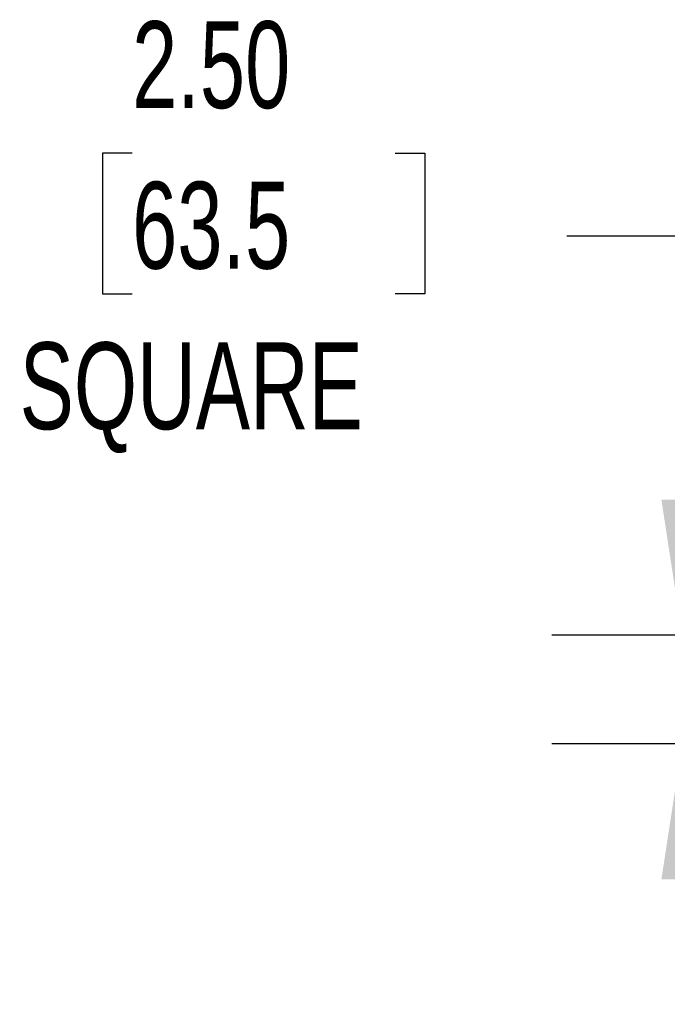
# Model space of a CAD drawing. Header units: inches. Extents: x 0.2 to 10.8, y 0.2 to 8.2.
# Tile 10 of 55: x 2.389 to 3.011, y 6.551 to 7.495. Entities that reach past the tile are written whole.
import ezdxf

# ---------------------------------------------------------------- set-up
doc = ezdxf.new("R2010")
doc.units = ezdxf.units.IN
doc.header["$MEASUREMENT"] = 0
doc.layers.add('DIMENSIONS', color=140, linetype='Continuous', lineweight=25)
doc.styles.add('SLDTEXTSTYLE0', font='TXT', dxfattribs={"width": 0.7})
doc.dimstyles.new('SLDDIMSTYLE2', dxfattribs={"dimtxt": 0.084961, "dimasz": 0.13, "dimexe": 0, "dimexo": 0.0625, "dimgap": 0.02124, "dimtad": 0, "dimtih": 1, "dimtoh": 1, "dimlfac": 24, "dimrnd": 1e-09, "dimzin": 4, "dimdsep": 46, "dimtxsty": 'SLDTEXTSTYLE0', "dimsah": 1, "dimcen": 0.09, "dimadec": 0, "dimazin": 1, "dimtfac": 1, "dimtmove": 0, "dimatfit": 0, "dimfxl": 0, "dimfrac": 2, "dimtolj": 1, "dimtzin": 12, "dimarcsym": 0})

# ---------------------------------------------------------------- blocks, each defined once
blk = doc.blocks.new('_D_8')
at = {"layer": 'DIMENSIONS'}
for p, q in [((2.49726, 7.36737), (2.46873, 7.36737)), ((2.46873, 7.36737), (2.46873, 7.23234)), ((2.74973, 7.36737), (2.77826, 7.36737)), ((2.77826, 7.36737), (2.77826, 7.23234)), ((2.91466, 7.28789), (3.02527, 7.28789)), ((3.02527, 7.28789), (3.02527, 6.90481)), ((2.46873, 7.23234), (2.49726, 7.23234)), ((2.77826, 7.23234), (2.74973, 7.23234)), ((3.47813, 6.90481), (2.90027, 6.90481)), ((3.47813, 6.80064), (2.90027, 6.80064)), ((3.02527, 6.80064), (3.02527, 6.55064))]:
    blk.add_line(p, q, dxfattribs=at)
for points in [[(3.02527, 6.90481), (3.04527, 7.03481), (3.00527, 7.03481)], [(3.02527, 6.80064), (3.00527, 6.67064), (3.04527, 6.67064)]]:
    blk.add_solid(points, dxfattribs=at)
at = {"layer": 'DIMENSIONS', "char_height": 0.083333, "attachment_point": 1, "style": 'SLDTEXTSTYLE0'}
for s, insert in [('2.50', (2.49726, 7.49381)), ('63.5', (2.49726, 7.33976)), ('SQUARE', (2.38939, 7.18571))]:
    blk.add_mtext(s, dxfattribs=dict(at, insert=insert))

msp = doc.modelspace()

# ---------------------------------------------------------------- dimensions: what is measured, and where the dimension line sits
at = {"layer": 'DIMENSIONS'}
dim = msp.add_linear_dim(base=(3.02527, 6.80064), p1=(3.52813, 6.90481), p2=(3.52813, 6.80064), angle=90, text='<>\\PSQUARE', dimstyle='SLDDIMSTYLE2', dxfattribs=at)
dim.commit()
dim.dimension.update_dxf_attribs({"geometry": '_D_8', "text_midpoint": (3.02527, 7.28789), "dimtype": 160})

doc.saveas('drawing.dxf')
